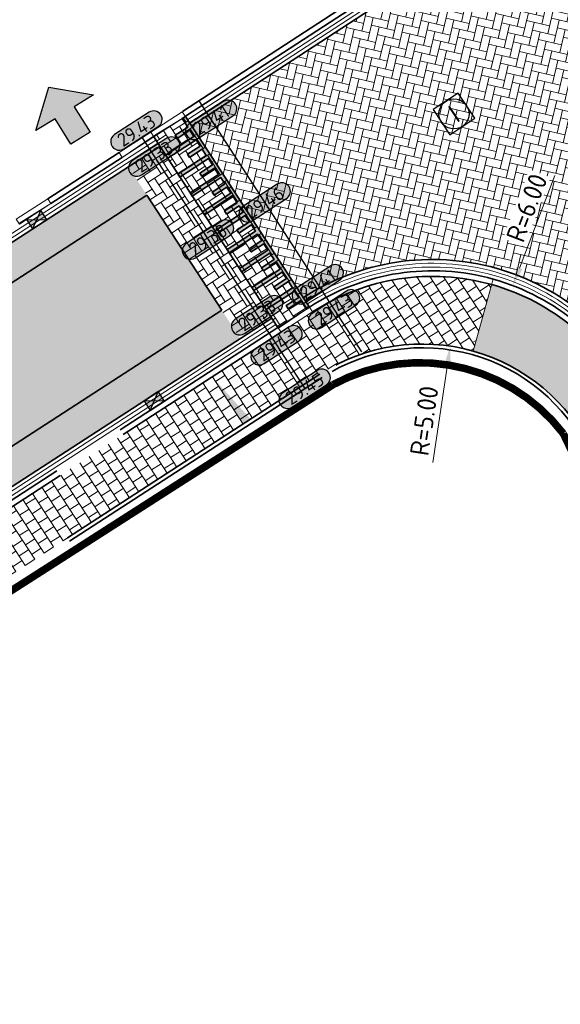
# Model space of a CAD drawing. Header units: metres. Extents: x 199937 to 201628, y 374508 to 375260.
# Tile 47 of 183: x 201300 to 201314, y 374681 to 374707. Entities that reach past the tile are written whole.
import ezdxf
from ezdxf.enums import TextEntityAlignment as Align

# ---------------------------------------------------------------- set-up
doc = ezdxf.new("R2010")
doc.units = ezdxf.units.M
for name, pattern in [('VH-OPSLUITBAND_100X200', [16, 8, -2, 4, -2]), ('VH-OPSLUITBAND_150X250', [24, 16, -2, 4, -2]), ('VH-TROTTOIRBAND_130-150', [15, 5, -2, 2, -2, 2, -2]), ('XX-PROJECTGRENS', [18, 12, -3, 0, -3])]:
    doc.linetypes.add(name, pattern=pattern)
doc.layers.add('000___INRIT-PIJL', color=252, linetype='Continuous')
doc.layers.add('N-WE-KG-GRENS_PROJECT-G', color=7, linetype='XX-PROJECTGRENS', lineweight=35, transparency=0.45)
for name, color, linetype, lineweight in [('N-WE-OG-HOOGTELIJN-G', 7, 'Continuous', 25), ('N-WE-RI-ITR_RIOOLPUT-S', 84, 'Continuous', 25), ('N-WE-RI-KOLK-S', 7, 'Continuous', 25), ('N-WE-VH-DREMPEL-G', 30, 'Continuous', 35), ('N-WE-VH-DWARSHELLING-S', 7, 'Continuous', 25), ('N-WE-VH-GOOT-G', 170, 'Continuous', 35), ('N-WE-VH-KANTOPSLUITING_OPSLUITBAND_100X200-G', 150, 'VH-OPSLUITBAND_100X200', 35), ('N-WE-VH-KANTOPSLUITING_OPSLUITBAND_150X250-G', 150, 'VH-OPSLUITBAND_150X250', 35), ('N-WE-VH-KANTOPSLUITING_TROTTOIRBAND_130 150-G', 210, 'VH-TROTTOIRBAND_130-150', 35), ('N-WE-VH-KANTOPSLUITING_TROTTOIRBAND_130 150_250_INRITVERLOOPBAND-G', 210, 'VH-TROTTOIRBAND_130-150', 35), ('N-WE-VH-KANTOPSLUITING_TROTTOIRBAND_130 150_250_INRITVERLOOPBAND-S', 210, 'Continuous', 25), ('N-WE-VH-KANTOPSLUITING_VERLOOPBAND-S', 251, 'Continuous', 25), ('N-WE-VH-KANTVERHARDING_STREKLAAG-G', 60, 'Continuous', 18), ('N-WE-VH-VERHARDING_BETONSTRAATSTEEN-G', 252, 'Continuous', 35), ('N-WE-VH-VERHARDING_TEGEL-A', 252, 'Continuous', 18), ('N-WE-VW-MARKERING-G', 7, 'Continuous', 35), ('N-WE-VW-MARKERING-V', 7, 'Continuous', 18), ('X-XX-AL-HOOGTELABEL-S', 7, 'Continuous', 25), ('X-XX-AL-M-200', 7, 'Continuous', 18)]:
    doc.layers.add(name, color=color, linetype=linetype, lineweight=lineweight)
doc.layers.add('N-WE-VH-VERHARDING_BETONSTRAATSTEEN_HEIDE-A', color=7, linetype='Continuous', lineweight=0, true_color=0x986657)
doc.layers.add('N-WE-VH-VERHARDING_BETONSTRAATSTEEN_ROOD-A', color=7, linetype='Continuous', lineweight=0, true_color=0xa92c0a)
doc.layers.add('X-XX-AL-HULPLIJN-G', color=7, linetype='Continuous', lineweight=18, plot=False)
doc.styles.add('NLCS-ISO', font='NLCS-ISO.ttf')
doc.styles.add('NLCS-ISO-ANNOTATIEF-T18', font='NLCS-ISO.ttf', dxfattribs={"height": 1.8})
doc.styles.add('NLCS-ISO-M200-T25', font='NLCS-ISO.ttf', dxfattribs={"height": 0.5})
doc.dimstyles.new('NLCS-M200-T25-PIJL_L2_H1', dxfattribs={"dimscale": 0.2, "dimtxt": 2.5, "dimasz": 2.5, "dimexe": 2, "dimexo": 2, "dimgap": 0.7, "dimtad": 1, "dimzin": 0, "dimdsep": 46, "dimtxsty": 'NLCS-ISO-M200-T25', "dimcen": 0, "dimdle": 2, "dimclrd": 256, "dimclre": 256, "dimclrt": 256, "dimadec": 1, "dimazin": 0, "dimtfac": 1, "dimtdec": 3, "dimtofl": 0, "dimtmove": 0, "dimatfit": 3, "dimfxl": 2, "dimfxlon": 1, "dimtfillclr": 256, "dimtolj": 1, "dimtzin": 0, "dimlwd": -1, "dimlwe": -1, "dimarcsym": 0})
pattern_1 = [(121.93216256, (201274.258969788, 374684.6893853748), (-0.2892938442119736, 0.06714962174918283), [0.63, -0.21]), (31.93216256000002, (201273.902526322, 374684.4672411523), (-0.2892938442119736, 0.06714962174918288), [0.63, -0.21])]
pattern_2 = [(76.93216256, (0, 0), (-0.1570796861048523, 0.2520435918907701), [0.63, -0.21]), (346.93216256, (-0.4091232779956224, 0.09496390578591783), (-0.1570796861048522, 0.2520435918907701), [0.63, -0.21])]

# ---------------------------------------------------------------- blocks, each defined once
blk = doc.blocks.new('inrit')
h = blk.add_hatch(color=256)
h.dxf.hatch_style = 1
h.paths.add_polyline_path([(0.3000000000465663, 1), (-0.300000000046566, 1), (-0.3000000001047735, 1.799999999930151), (-0.900000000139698, 1.799999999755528), (-2.328301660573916e-10, 2.599999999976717), (0.9000000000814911, 1.799999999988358), (0.2999999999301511, 1.799999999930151)])
at = {"color": 3, "flags": 128}
blk.add_lwpolyline([(0.3000000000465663, 1), (-0.300000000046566, 1), (-0.3000000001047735, 1.799999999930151), (-0.900000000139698, 1.799999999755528), (-2.328301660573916e-10, 2.599999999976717), (0.9000000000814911, 1.799999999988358), (0.2999999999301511, 1.799999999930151), (0.3000000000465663, 1)], dxfattribs=at)
blk = doc.blocks.new('SVH-VERLOOPBAND_TROTTOIRBAND 130 150X250 HD_OPSLUITBAND 150X250 HD_L1000_RECHTS-MM')
at = {"linetype": 'Continuous', "lineweight": 0}
blk.add_lwpolyline([(0, 0), (1000, 1.13686837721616e-13), (1000, 150.0000000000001), (0, 150)], close=True, dxfattribs=at)
blk.add_lwpolyline([(0, 20), (100, 20), (900, 1.13686837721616e-13)], dxfattribs=at)
blk = doc.blocks.new('SVH-VERLOOPBAND_TROTTOIRBAND 130 150X250 HD_OPSLUITBAND 150X250 HD_L1000_LINKS-MM')
at = {"linetype": 'Continuous', "lineweight": 0}
blk.add_lwpolyline([(0, 0), (-1000, 1.13686837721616e-13), (-1000, 150.0000000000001), (0, 150)], close=True, dxfattribs=at)
blk.add_lwpolyline([(0, 20), (-100, 20), (-900, 1.13686837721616e-13)], dxfattribs=at)
blk = doc.blocks.new('*U283')
h = blk.add_hatch(color=253)
h.dxf.hatch_style = 1
edge = h.paths.add_edge_path()
edge.add_line((2.726055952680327, 1.132202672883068), (-2.726055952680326, 1.132202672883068))
edge.add_arc((-2.726055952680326, 0), 1.132202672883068, 90, 270)
edge.add_line((-2.726055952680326, -1.132202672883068), (2.726055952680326, -1.132202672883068))
edge.add_arc((2.726055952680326, 3.697785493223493e-32), 1.132202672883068, 270, 450)
blk.add_lwpolyline([(2.726055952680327, 1.132202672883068), (-2.726055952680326, 1.132202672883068, 0.9999999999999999), (-2.726055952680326, -1.132202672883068), (2.726055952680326, -1.132202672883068, 0.9999999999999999)], format="xyb", close=True)
at = {"style": 'NLCS-ISO-ANNOTATIEF-T18'}
blk.add_attdef('HGT', text='', height=1.8, dxfattribs=at).set_placement((-0.002853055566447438, -0.0004570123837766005), align=Align.MIDDLE_CENTER)
blk = doc.blocks.new('SVH-TROTTOIRBAND INRITVERLOOPBAND_130 150X250_LINKS_L1000_HD-MM')
at = {"linetype": 'Continuous', "lineweight": 0}
blk.add_line((0, 20), (1000, 1.13686837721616e-13), dxfattribs=at)
blk.add_lwpolyline([(0, 0), (1000, 1.13686837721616e-13), (1000, 150.0000000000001), (0, 150)], close=True, dxfattribs=at)
blk = doc.blocks.new('SVH-TROTTOIRBAND INRITVERLOOPBAND_130 150X250_RECHTS_L1000_HD-MM')
at = {"linetype": 'Continuous', "lineweight": 0}
blk.add_line((0, 20), (-1000, 1.13686837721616e-13), dxfattribs=at)
blk.add_lwpolyline([(0, 0), (-1000, 1.13686837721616e-13), (-1000, 150.0000000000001), (0, 150)], close=True, dxfattribs=at)
blk = doc.blocks.new('*U355')
blk.add_solid([(0, 0), (2.723104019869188, 0.25), (5.446208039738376, 0)])
blk = doc.blocks.new('*U358')
blk.add_solid([(3, 0), (3, 0.25), (1.499999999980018, 0)])
blk = doc.blocks.new('SRI-PUT_INSPECTIE-SO')
at = {"lineweight": -3, "flags": 128}
blk.add_lwpolyline([(-1.999999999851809, -2.000000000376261), (2.000000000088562, -2.000000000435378), (2.000000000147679, 1.999999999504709), (-2.00000000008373, 1.999999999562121)], close=True, dxfattribs=at)
at = {"lineweight": -3, "ltscale": 1.5}
blk.add_circle((0, -7.105427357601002e-14), 1.999999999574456, dxfattribs=at)
at = {"ltscale": 0.1, "style": 'NLCS-ISO'}
blk.add_text('I', height=2.5, dxfattribs=at).set_placement((-0.002795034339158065, -0.007140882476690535), align=Align.MIDDLE_CENTER)
blk = doc.blocks.new('*D481')
at = {"layer": 'Defpoints', "color": 0, "transparency": 16777216}
for p in [(201311.2712601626, 374698.7197231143), (201310.5273890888, 374693.7753671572)]:
    blk.add_point(p, dxfattribs=at)
at = {"layer": 'X-XX-AL-M-200', "transparency": 16777216}
blk.add_line((201310.8055968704, 374695.6245562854), (201311.1968730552, 374698.2252875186), dxfattribs=at)
blk.add_solid([(201311.1144671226, 374698.2376853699), (201311.2792789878, 374698.2128896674), (201311.2712601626, 374698.7197231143)], dxfattribs=at)
at = {"layer": 'X-XX-AL-M-200', "transparency": 16777216, "insert": (201310.5783816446, 374696.7357260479), "char_height": 0.5, "attachment_point": 5, "rotation": 81.44410280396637, "style": 'NLCS-ISO-M200-T25', "bg_fill": 3, "box_fill_scale": 1.1, "bg_fill_color": 256, "bg_fill_true_color": 13158600, "bg_fill_transparency": 0}
blk.add_mtext('\\A1;R=5.00', dxfattribs=at)
blk = doc.blocks.new('*D482')
at = {"layer": 'Defpoints', "color": 0, "transparency": 16777216}
for p in [(201312.9335013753, 374700.3272017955), (201310.792925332, 374694.7220303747)]:
    blk.add_point(p, dxfattribs=at)
at = {"layer": 'X-XX-AL-M-200', "transparency": 16777216}
blk.add_line((201314.0501683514, 374703.251232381), (201313.1118826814, 374700.7942993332), dxfattribs=at)
blk.add_solid([(201313.0340330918, 374700.8240295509), (201313.189732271, 374700.7645691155), (201312.9335013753, 374700.3272017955)], dxfattribs=at)
at = {"layer": 'X-XX-AL-M-200', "transparency": 16777216, "insert": (201313.3058800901, 374702.3954520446), "char_height": 0.5, "attachment_point": 5, "rotation": 69.09849045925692, "style": 'NLCS-ISO-M200-T25', "bg_fill": 3, "box_fill_scale": 1.1, "bg_fill_color": 256, "bg_fill_true_color": 13158600, "bg_fill_transparency": 0}
blk.add_mtext('\\A1;R=6.00', dxfattribs=at)
blk = doc.blocks.new('N-SRI-KOLK_STRAAT_450X300-SO')
h = blk.add_hatch(color=256)
h.dxf.hatch_style = 1
h.paths.add_polyline_path([(-7.127631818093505e-14, 0.7499999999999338), (-1.125000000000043, 1.49999999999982), (-1.125000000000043, 4.75175454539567e-14)])
h.paths.add_polyline_path([(1.1249999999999, 4.75175454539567e-14), (1.1249999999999, 1.49999999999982), (-7.122080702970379e-14, 0.7499999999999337)])
for p, q in [((-1.125000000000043, 4.75175454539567e-14), (1.1249999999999, 1.49999999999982)), ((1.1249999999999, 4.75175454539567e-14), (-1.125000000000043, 1.49999999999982))]:
    blk.add_line(p, q)
at = {"flags": 128}
blk.add_lwpolyline([(-1.125000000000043, 4.75175454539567e-14), (1.1249999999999, 4.75175454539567e-14), (1.1249999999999, 1.49999999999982), (-1.125000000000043, 1.49999999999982)], close=True, dxfattribs=at)

msp = doc.modelspace()

# ---------------------------------------------------------------- hatches: boundary and pattern name
at = {"layer": 'N-WE-VH-VERHARDING_BETONSTRAATSTEEN_HEIDE-A', "true_color": 0x986657}
h = msp.add_hatch(dxfattribs=at)
h.set_pattern_fill('AVH-HEI_BSS_KEIFRMT_KEPER-SO', color=25, scale=2, angle=122.94706743, pattern_type=2)
h.set_pattern_definition([(122.94706743, (201302.7157701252, 374703.4846238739), (-0.2904378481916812, 0.06201496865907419), [0.6299999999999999, -0.21]), (32.94706743, (201302.3633173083, 374703.2562009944), (-0.2904378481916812, 0.06201496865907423), [0.63, -0.21])])
h.paths.add_polyline_path([(201303.5549454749, 374704.0284891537), (201302.7157701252, 374703.4846238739), (201305.6876854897, 374698.9207394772), (201306.5268608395, 374699.464604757)])
h = msp.add_hatch(dxfattribs=at)
h.set_pattern_fill('AVH-HEI_BSS_KEIFRMT_KEPER-SO', color=25, scale=2, angle=121.93216256, pattern_type=2)
h.set_pattern_definition(pattern_1)
h.paths.add_polyline_path([(201303.2068868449, 374702.7304301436), (201303.1945860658, 374702.7493200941), (201302.7157701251, 374703.4846238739), (201286.2558043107, 374692.8170036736, -0.01523207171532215), (201273.825221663, 374685.4779680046), (201274.258969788, 374684.6893853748, 0.01523739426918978), (201286.7410409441, 374692.0589990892)])
h = msp.add_hatch(dxfattribs=at)
h.set_pattern_fill('AVH-HEI_BSS_KEIFRMT_KEPER-SO', color=25, scale=2, angle=121.93216256, pattern_type=2)
h.set_pattern_definition(pattern_1)
h.paths.add_polyline_path([(201305.6876854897, 374698.9207394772), (201305.1965687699, 374699.6749332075), (201288.7069821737, 374688.988115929, -0.01525865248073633), (201276.0162318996, 374681.494567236), (201276.4499800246, 374680.7059846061, 0.01526382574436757), (201289.1922588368, 374688.2301372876)])
at = {"layer": 'N-WE-VH-VERHARDING_BETONSTRAATSTEEN_ROOD-A'}
h = msp.add_hatch(dxfattribs=at)
h.set_pattern_fill('AVH-ROO_BSS_KEIFRMT_KEPER-SO', color=36, scale=2, angle=76.93216256, pattern_type=2)
h.set_pattern_definition(pattern_2)
edge = h.paths.add_edge_path()
edge.add_line((201322.5864967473, 374709.9152903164), (201319.6141280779, 374714.4833148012))
edge.add_line((201319.6141280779, 374714.4833148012), (201304.3941208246, 374704.5723544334))
edge.add_line((201304.3941208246, 374704.5723544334), (201307.3665825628, 374700.0088241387))
edge.add_arc((201310.792925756, 374694.722031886), 6.29999999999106, 25.715629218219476, 122.94706743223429, ccw=False)
edge.add_line((201316.4689655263, 374697.4556325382), (201321.3562370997, 374699.8093596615))
edge.add_line((201321.3562370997, 374699.8093596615), (201320.3482519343, 374701.9023368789))
edge.add_arc((201326.0242917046, 374704.6359375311), 6.299999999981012, 123.0712636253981, 205.7156292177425, ccw=False)
h = msp.add_hatch(dxfattribs=at)
h.set_pattern_fill('AVH-ROO_BSS_KEIFRMT_KEPER-SO', color=36, scale=2, angle=122.95, pattern_type=2)
h.set_pattern_definition([(122.95, (201109.114271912, 374903.0265801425), (-0.2904410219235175, 0.06200010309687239), [0.6299999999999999, -0.21]), (32.95000000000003, (201108.7618307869, 374902.7981392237), (-0.2904410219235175, 0.06200010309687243), [0.63, -0.21])])
h.paths.add_polyline_path([(201306.6905664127, 374699.2132068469), (201307.5297417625, 374699.7570721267), (201304.230413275, 374704.8237510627), (201303.3912399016, 374704.2798870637)])
h = msp.add_hatch(dxfattribs=at)
h.set_pattern_fill('AVH-ROO_BSS_KEIFRMT_KEPER-SO', color=36, scale=2, angle=76.93216256, pattern_type=2)
h.set_pattern_definition(pattern_2)
h.paths.add_polyline_path([(201305.1965687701, 374699.6749332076), (201305.159048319, 374699.7325522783), (201303.2068868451, 374702.7304301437), (201286.7410409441, 374692.0589990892, -0.01523739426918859), (201274.258969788, 374684.6893853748), (201276.0162318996, 374681.494567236, 0.01525865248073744), (201288.7069821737, 374688.988115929)])
at = {"layer": 'N-WE-VH-VERHARDING_TEGEL-A'}
h = msp.add_hatch(dxfattribs=at)
h.set_pattern_fill('AVH-TEGEL_300X300_HALFST-SO', color=256, angle=32.94706743, pattern_type=2)
h.set_pattern_definition([(32.94706743, (201296.6393667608, 374692.5203280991), (0.17017241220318, 0.2890352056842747), [0.3, -0.3]), (122.94706743, (201296.6393667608, 374692.5203280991), (-0.2517520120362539, -0.1631591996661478), [])])
edge = h.paths.add_edge_path()
edge.add_arc((201310.5273890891, 374693.7753671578), 4.99999999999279, 74.33134832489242, 122.94706743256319, ccw=False)
edge.add_line((201311.8777575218, 374698.5895654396), (201312.3728568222, 374700.3546438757))
edge.add_arc((201310.792925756, 374694.7220318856), 5.850000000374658, 74.3313483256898, 122.9470904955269)
edge.add_line((201307.611319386, 374699.6311948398), (201306.7721460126, 374699.0873308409))
edge.add_line((201306.7721460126, 374699.0873308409), (201296.6393667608, 374692.5203280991))
edge.add_line((201296.6393667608, 374692.5203280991), (201297.4551627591, 374691.261568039))
edge.add_line((201297.4551627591, 374691.261568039), (201307.8080690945, 374697.971234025))
h = msp.add_hatch(dxfattribs=at)
h.set_pattern_fill('AVH-TEGEL_300X300_HALFST-SO', color=256, scale=5, angle=115.71562922, pattern_type=2)
h.set_pattern_definition([(115.71562922, (0, 0), (-0.2653152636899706, 0.205201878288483), [0.3, -0.3]), (205.71562922, (0, 0), (0.1301714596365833, -0.2702876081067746), [])])
h.paths.add_polyline_path([(201354.8322408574, 374616.7611549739), (201353.4808028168, 374616.1102976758), (201355.4795011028, 374611.9602068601), (201356.8309391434, 374612.6110641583)])
h.paths.add_polyline_path([(201351.0951649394, 374624.5208076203), (201349.7437268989, 374623.869950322), (201350.3973504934, 374622.5127683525), (201351.7487885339, 374623.1636256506)])
h.paths.add_polyline_path([(201344.5451810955, 374638.12117341), (201343.193743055, 374637.4703161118), (201347.6993736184, 374628.1148390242), (201349.050811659, 374628.7656963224)])
h.paths.add_polyline_path([(201336.7494212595, 374654.3082645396), (201335.397983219, 374653.6574072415), (201340.1390830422, 374643.8130025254), (201341.4905210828, 374644.4638598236)])
h.paths.add_polyline_path([(201329.1116198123, 374670.1673713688), (201327.7601817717, 374669.5165140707), (201332.3173745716, 374660.0539733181), (201333.6688126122, 374660.7048306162)])
h.paths.add_polyline_path([(201320.8194193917, 374687.3852701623), (201319.4679813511, 374686.7344128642), (201325.6133598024, 374673.9741684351), (201326.964797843, 374674.6250257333)])
edge = h.paths.add_edge_path()
edge.add_line((201317.1872300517, 374691.4701576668), (201318.5386680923, 374692.1210149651))
edge.add_line((201318.5386680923, 374692.1210149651), (201316.0635341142, 374697.2603753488))
edge.add_arc((201310.7929257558, 374694.7220318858), 5.850000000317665, 25.71562921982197, 74.33134832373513)
edge.add_line((201312.3728568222, 374700.3546438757), (201311.8777575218, 374698.5895654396))
edge.add_arc((201310.5273890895, 374693.7753671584), 4.999999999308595, 25.715629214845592, 74.33134832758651, ccw=False)
edge.add_line((201315.0321825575, 374695.944891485), (201317.1872300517, 374691.4701576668))
at = {"layer": 'N-WE-VW-MARKERING-V'}
h = msp.add_hatch(color=256, dxfattribs=at)
h.dxf.hatch_style = 1
h.paths.add_polyline_path([(201304.2304152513, 374704.8237523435), (201304.1464959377, 374704.7693646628), (201304.2956535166, 374704.5403115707), (201303.9604570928, 374704.3220379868), (201304.0150254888, 374704.2382388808), (201304.3502219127, 374704.4565124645), (201304.4593587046, 374704.2889142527), (201303.7051667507, 374703.7977986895), (201303.7597351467, 374703.7139995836), (201304.5139271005, 374704.2051151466), (201304.6230638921, 374704.0375169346), (201304.2878674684, 374703.8192433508), (201304.3424358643, 374703.7354442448), (201304.6776322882, 374703.9537178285), (201304.7867690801, 374703.7861196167), (201304.0325771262, 374703.2950040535), (201304.0871455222, 374703.2112049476), (201304.841337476, 374703.7023205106), (201304.9504742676, 374703.5347222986), (201304.6152778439, 374703.3164487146), (201304.6698462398, 374703.2326496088), (201305.0050426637, 374703.4509231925), (201305.1141794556, 374703.2833249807), (201304.3599875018, 374702.7922094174), (201304.4145558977, 374702.7084103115), (201305.1687478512, 374703.1995258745), (201305.2778846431, 374703.0319276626), (201304.9426882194, 374702.8136540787), (201304.9972566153, 374702.7298549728), (201305.3324530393, 374702.9481285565), (201305.4415898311, 374702.7805303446), (201304.6873978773, 374702.2894147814), (201304.741966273, 374702.2056156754), (201305.4961582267, 374702.6967312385), (201305.6052950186, 374702.5291330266), (201305.2700985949, 374702.310859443), (201305.3246669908, 374702.227060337), (201305.6598634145, 374702.4453339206), (201305.7690002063, 374702.2777357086), (201305.0148082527, 374701.7866201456), (201305.0693766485, 374701.7028210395), (201305.8235686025, 374702.1939366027), (201305.932705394, 374702.0263383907), (201305.5975089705, 374701.808064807), (201305.6520773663, 374701.724265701), (201305.9872737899, 374701.9425392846), (201306.0964105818, 374701.7749410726), (201305.3422186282, 374701.2838255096), (201305.3967870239, 374701.2000264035), (201306.1509789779, 374701.6911419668), (201306.26011577, 374701.5235437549), (201305.9249193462, 374701.3052701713), (201305.979487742, 374701.2214710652), (201306.3146841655, 374701.4397446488), (201306.4238209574, 374701.2721464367), (201305.6696290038, 374700.7810308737), (201305.7241973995, 374700.6972317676), (201306.4783893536, 374701.1883473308), (201306.5875261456, 374701.0207491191), (201306.2523297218, 374700.8024755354), (201306.3068981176, 374700.7186764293), (201306.6420945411, 374700.9369500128), (201306.7512313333, 374700.769351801), (201305.9970393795, 374700.2782362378), (201306.0516077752, 374700.1944371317), (201306.8057997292, 374700.6855526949), (201306.9149365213, 374700.5179544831), (201306.5797400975, 374700.2996808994), (201306.6343084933, 374700.2158817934), (201306.9695049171, 374700.4341553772), (201307.078641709, 374700.2665571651), (201306.3244497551, 374699.7754416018), (201306.3790181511, 374699.6916424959), (201307.1332101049, 374700.182758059), (201307.2423468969, 374700.0151598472), (201306.9071504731, 374699.7968862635), (201306.961718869, 374699.7130871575), (201307.2969152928, 374699.9313607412), (201307.4458224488, 374699.7026844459), (201307.5297417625, 374699.7570721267)])

# ---------------------------------------------------------------- linework, layer by layer
at = {"layer": 'N-WE-KG-GRENS_PROJECT-G', "const_width": 0.2}
msp.add_lwpolyline([(201402.4598047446, 374767.3407086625), (201365.1921875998, 374735.9809668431, -0.05789403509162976), (201347.9466027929, 374723.3437647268), (201324.5626206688, 374708.137102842, 0.2931841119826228), (201322.8609749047, 374702.4301724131), (201355.0365762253, 374635.5525639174), (201353.4536982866, 374634.7321157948), (201363.0701650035, 374614.9058386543), (201355.0168058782, 374611.3113922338), (201314.2756100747, 374696.3953897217, 0.3688230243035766), (201308.1539999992, 374697.6950000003), (201289.9872137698, 374686.0641628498, -0.03908610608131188)], format="xyb", dxfattribs=at)
at = {"layer": 'N-WE-OG-HOOGTELIJN-G'}
for points in [[(201304.5879580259, 374705.2351748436), (201308.9125787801, 374698.5688497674)], [(201303.0778812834, 374704.2555482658), (201307.4025020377, 374697.5892231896)]]:
    msp.add_lwpolyline(points, dxfattribs=at)
at = {"layer": 'N-WE-VH-DREMPEL-G'}
for points in [[(201307.5297417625, 374699.7570721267), (201304.2304152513, 374704.8237523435)], [(201306.6917507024, 374699.2113881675), (201303.3912399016, 374704.2798870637)]]:
    msp.add_lwpolyline(points, dxfattribs=at)
at = {"layer": 'N-WE-VH-GOOT-G'}
for points in [[(201304.4012111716, 374704.5769504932), (201319.6141280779, 374714.4833148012)], [(201304.4006651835, 374704.5765957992), (201304.3941208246, 374704.5723544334)]]:
    msp.add_lwpolyline(points, dxfattribs=at)
for points in [[(201303.5549454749, 374704.0284891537), (201286.2558043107, 374692.8170036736, -0.03047146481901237), (201260.9706419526, 374678.9092934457), (201244.3817144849, 374671.318970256)], [(201316.4689655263, 374697.4556325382, 0.4516824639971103), (201307.3665825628, 374700.0088241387), (201307.3660361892, 374700.0084700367)], [(201306.5268608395, 374699.464604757), (201289.1922588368, 374688.2301372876, -0.03053950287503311), (201263.268222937, 374673.9713272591), (201246.6477109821, 374666.3665524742)]]:
    msp.add_lwpolyline(points, format="xyb", dxfattribs=at)
at = {"layer": 'N-WE-VH-KANTOPSLUITING_OPSLUITBAND_100X200-G'}
msp.add_lwpolyline([(201304.2375059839, 374704.8283478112), (201319.4504228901, 374714.7347121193)], dxfattribs=at)
for points in [[(201355.4795011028, 374611.9602068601), (201315.0321825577, 374695.944891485, 0.4516824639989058), (201307.8080690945, 374697.971234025), (201290.2437182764, 374686.5878675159, -0.03056330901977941), (201264.0907791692, 374672.2032623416), (201239.3376742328, 374660.8773905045), (201232.8997060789, 374657.9787498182), (201208.0687749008, 374646.6675157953, 0.01068873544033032), (201190.6051295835, 374638.3081030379, -0.006431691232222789), (201179.8700321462, 374632.9417881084, -0.02007967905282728), (201154.624108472, 374622.0905357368, -0.01150386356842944), (201140.6348303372, 374617.4388262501), (201135.7915072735, 374615.8914530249, 0.01824748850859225), (201134.4044826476, 374615.402205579, 0.3386517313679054), (201130.6423225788, 374609.1563250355), (201130.9969871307, 374605.9719296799)], [(201355.3894052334, 374611.9168163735), (201314.9420866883, 374695.9015009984, 0.4516824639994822), (201307.8624554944, 374697.8873166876), (201290.2976402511, 374686.5036491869, -0.03056452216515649), (201264.1329603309, 374672.1125917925), (201239.3790054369, 374660.7863310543), (201232.9409609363, 374657.8876559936), (201208.1101212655, 374646.576463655, 0.01068856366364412), (201190.6506074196, 374638.2190415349, -0.006431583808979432), (201179.9133844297, 374632.851673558, -0.02008064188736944), (201154.6588610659, 374621.996762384, -0.01150427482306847), (201140.6647288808, 374617.3433988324), (201135.8216246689, 374615.7960955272, 0.01825161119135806), (201134.4411654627, 374615.3091767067, 0.3386517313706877), (201130.7417080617, 374609.1673941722), (201131.0963726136, 374605.9829988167)]]:
    msp.add_lwpolyline(points, format="xyb", dxfattribs=at)
at = {"layer": 'N-WE-VH-KANTOPSLUITING_OPSLUITBAND_150X250-G'}
msp.add_lwpolyline([(201304.15565339, 374704.9540464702), (201319.3685702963, 374714.8604107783)], dxfattribs=at)
at = {"layer": 'N-WE-VH-KANTOPSLUITING_OPSLUITBAND_150X250-G', "linetype": 'Continuous'}
for points in [[(201316.1986779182, 374697.3254610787, 0.4516824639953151), (201307.5297397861, 374699.7570708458)], [(201316.0635341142, 374697.2603753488, 0.4516824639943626), (201307.6113213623, 374699.6311961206)]]:
    msp.add_lwpolyline(points, format="xyb", dxfattribs=at)
at = {"layer": 'N-WE-VH-KANTOPSLUITING_TROTTOIRBAND_130 150-G'}
for points in [[(201306.6905664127, 374699.2132068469), (201296.5577871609, 374692.6462041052)], [(201306.7721460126, 374699.0873308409), (201296.6393667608, 374692.5203280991)]]:
    msp.add_lwpolyline(points, dxfattribs=at)
at = {"layer": 'N-WE-VH-KANTOPSLUITING_TROTTOIRBAND_130 150_250_INRITVERLOOPBAND-G'}
for points in [[(201302.4700718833, 374703.8621081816), (201300.5752696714, 374702.6336183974)], [(201302.5518492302, 374703.7363605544), (201300.6568426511, 374702.5077526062)]]:
    msp.add_lwpolyline(points, dxfattribs=at)
at = {"layer": 'N-WE-VH-KANTVERHARDING_STREKLAAG-G'}
for points in [[(201304.2920743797, 374704.7445487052), (201319.504991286, 374714.6509130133)], [(201304.3466427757, 374704.6607495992), (201319.5595596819, 374714.5671139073)], [(201304.2918923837, 374704.7444304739), (201304.2849837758, 374704.7399530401)], [(201304.3462787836, 374704.6605131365), (201304.3395523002, 374704.6561537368)]]:
    msp.add_lwpolyline(points, dxfattribs=at)
for points in [[(201303.445808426, 374704.1960877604), (201286.1479750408, 374692.9854498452, -0.03046892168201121), (201260.8862614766, 374679.090626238), (201244.2985007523, 374671.5008368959)], [(201303.5003769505, 374704.1122884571), (201286.201889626, 374692.9012267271, -0.03047019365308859), (201260.9284517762, 374678.99995987), (201244.3401076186, 374671.409903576)], [(201316.3788696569, 374697.4122420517, 0.4516824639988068), (201307.4209689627, 374699.9249068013), (201307.4206047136, 374699.9246707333)], [(201316.2887737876, 374697.3688515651, 0.4516824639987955), (201307.4753553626, 374699.840989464), (201307.475173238, 374699.84087143)], [(201306.5814293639, 374699.3808054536), (201289.2461789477, 374688.1459177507, -0.03054073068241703), (201263.3104064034, 374673.8806577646), (201246.6893178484, 374666.2756191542)], [(201306.6359978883, 374699.2970061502), (201289.3000991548, 374688.0616982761, -0.03054195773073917), (201263.352589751, 374673.7899882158), (201246.7309247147, 374666.1846858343)]]:
    msp.add_lwpolyline(points, format="xyb", dxfattribs=at)
at = {"layer": 'N-WE-VH-VERHARDING_BETONSTRAATSTEEN-G'}
for points in [[(201303.206886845, 374702.7304301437), (201286.7410409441, 374692.0589990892, -0.03048286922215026), (201261.3503480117, 374678.0932930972), (201245.665509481, 374670.9166390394)], [(201305.1965687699, 374699.6749332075), (201288.7069821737, 374688.988115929, -0.03052841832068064), (201262.8885663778, 374674.7873502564), (201247.182582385, 374667.6010210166)]]:
    msp.add_lwpolyline(points, format="xyb", dxfattribs=at)
msp.add_lwpolyline([(201305.1965687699, 374699.6749332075), (201303.206886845, 374702.7304301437)], dxfattribs=at)
at = {"layer": 'N-WE-VW-MARKERING-G'}
msp.add_lwpolyline([(201304.1464959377, 374704.7693646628), (201304.2956535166, 374704.5403115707), (201303.9604570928, 374704.3220379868), (201304.0150254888, 374704.2382388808), (201304.3502219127, 374704.4565124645), (201304.4593587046, 374704.2889142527), (201303.7051667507, 374703.7977986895), (201303.7597351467, 374703.7139995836), (201304.5139271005, 374704.2051151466), (201304.6230638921, 374704.0375169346), (201304.2878674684, 374703.8192433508), (201304.3424358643, 374703.7354442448), (201304.6776322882, 374703.9537178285), (201304.7867690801, 374703.7861196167), (201304.0325771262, 374703.2950040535), (201304.0871455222, 374703.2112049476), (201304.841337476, 374703.7023205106), (201304.9504742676, 374703.5347222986), (201304.6152778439, 374703.3164487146), (201304.6698462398, 374703.2326496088), (201305.0050426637, 374703.4509231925), (201305.1141794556, 374703.2833249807), (201304.3599875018, 374702.7922094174), (201304.4145558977, 374702.7084103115), (201305.1687478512, 374703.1995258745), (201305.2778846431, 374703.0319276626), (201304.9426882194, 374702.8136540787), (201304.9972566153, 374702.7298549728), (201305.3324530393, 374702.9481285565), (201305.4415898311, 374702.7805303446), (201304.6873978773, 374702.2894147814), (201304.741966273, 374702.2056156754), (201305.4961582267, 374702.6967312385), (201305.6052950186, 374702.5291330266), (201305.2700985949, 374702.310859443), (201305.3246669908, 374702.227060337), (201305.6598634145, 374702.4453339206), (201305.7690002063, 374702.2777357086), (201305.0148082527, 374701.7866201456), (201305.0693766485, 374701.7028210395), (201305.8235686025, 374702.1939366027), (201305.932705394, 374702.0263383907), (201305.5975089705, 374701.808064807), (201305.6520773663, 374701.724265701), (201305.9872737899, 374701.9425392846), (201306.0964105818, 374701.7749410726), (201305.3422186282, 374701.2838255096), (201305.3967870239, 374701.2000264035), (201306.1509789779, 374701.6911419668), (201306.26011577, 374701.5235437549), (201305.9249193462, 374701.3052701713), (201305.979487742, 374701.2214710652), (201306.3146841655, 374701.4397446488), (201306.4238209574, 374701.2721464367), (201305.6696290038, 374700.7810308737), (201305.7241973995, 374700.6972317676), (201306.4783893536, 374701.1883473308), (201306.5875261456, 374701.0207491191), (201306.2523297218, 374700.8024755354), (201306.3068981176, 374700.7186764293), (201306.6420945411, 374700.9369500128), (201306.7512313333, 374700.769351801), (201305.9970393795, 374700.2782362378), (201306.0516077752, 374700.1944371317), (201306.8057997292, 374700.6855526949), (201306.9149365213, 374700.5179544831), (201306.5797400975, 374700.2996808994), (201306.6343084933, 374700.2158817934), (201306.9695049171, 374700.4341553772), (201307.078641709, 374700.2665571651), (201306.3244497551, 374699.7754416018), (201306.3790181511, 374699.6916424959), (201307.1332101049, 374700.182758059), (201307.2423468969, 374700.0151598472), (201306.9071504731, 374699.7968862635), (201306.961718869, 374699.7130871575), (201307.2969152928, 374699.9313607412), (201307.4458224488, 374699.7026844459), (201307.5297417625, 374699.7570721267), (201304.2304152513, 374704.8237523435)], close=True, dxfattribs=at)
at = {"layer": 'X-XX-AL-HULPLIJN-G'}
msp.add_lwpolyline([(201311.8777575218, 374698.5895654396), (201312.4133678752, 374700.4990698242)], dxfattribs=at)

# ---------------------------------------------------------------- block references
at = {"layer": '000___INRIT-PIJL', "rotation": 31.8988294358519}
msp.add_blockref('inrit', (201301.973262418, 374703.3947366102, 29.35918359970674), dxfattribs=at)
at = {"layer": 'N-WE-RI-ITR_RIOOLPUT-S', "xscale": 0.2, "yscale": 0.2, "zscale": 0.2, "rotation": 33.52705478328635}
msp.add_blockref('SRI-PUT_INSPECTIE-SO', (201311.3691554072, 374704.8924013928), dxfattribs=at)
at = {"layer": 'N-WE-RI-KOLK-S', "xscale": 0.2, "yscale": 0.2, "zscale": 0.2}
for p, rotation in [((201300.1958487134, 374702.2089847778), 212.9486150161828), ((201303.4841702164, 374697.1351577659), 32.94706743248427)]:
    msp.add_blockref('N-SRI-KOLK_STRAAT_450X300-SO', p, dxfattribs=dict(at, rotation=rotation))
at = {"layer": 'N-WE-VH-DWARSHELLING-S'}
for name, p, rotation in [('*U355', (201301.7363936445, 374702.8498949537), 302.9470674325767), ('*U358', (201304.1273329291, 374699.1607142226), 302.9470674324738)]:
    msp.add_blockref(name, p, dxfattribs=dict(at, rotation=rotation))
at = {"layer": 'N-WE-VH-KANTOPSLUITING_TROTTOIRBAND_130 150_250_INRITVERLOOPBAND-S', "xscale": 0.001, "yscale": 0.001, "zscale": 0.001}
for name, p, rotation in [('SVH-TROTTOIRBAND INRITVERLOOPBAND_130 150X250_RECHTS_L1000_HD-MM', (201303.3901666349, 374704.2815430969), 33.03713737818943), ('SVH-TROTTOIRBAND INRITVERLOOPBAND_130 150X250_LINKS_L1000_HD-MM', (201299.8176692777, 374701.9638886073), 32.94706743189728)]:
    msp.add_blockref(name, p, dxfattribs=dict(at, rotation=rotation))
at = {"layer": 'N-WE-VH-KANTOPSLUITING_VERLOOPBAND-S', "xscale": 0.001, "yscale": 0.001, "zscale": 0.001}
for name, p, rotation in [('SVH-VERLOOPBAND_TROTTOIRBAND 130 150X250 HD_OPSLUITBAND 150X250 HD_L1000_RECHTS-MM', (201303.3912399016, 374704.2798870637), 32.94706743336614), ('SVH-VERLOOPBAND_TROTTOIRBAND 130 150X250 HD_OPSLUITBAND 150X250 HD_L1000_LINKS-MM', (201306.6905664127, 374699.2132068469), 212.9470674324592)]:
    msp.add_blockref(name, p, dxfattribs=dict(at, rotation=rotation))
at = {"layer": 'X-XX-AL-HOOGTELABEL-S', "xscale": 0.2, "yscale": 0.2, "zscale": 0.2, "rotation": 32.97253745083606}
for p, values in [((201304.913682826, 374704.7330759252), {'HGT': '29.41'}), ((201302.9296273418, 374704.4486918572), {'HGT': '29.43'}), ((201303.4020923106, 374703.7557828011), {'HGT': '29.33'}), ((201306.3379355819, 374702.5376159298), {'HGT': '29.46'}), ((201304.8328152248, 374701.550349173), {'HGT': '29.38'}), ((201307.7494189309, 374700.3618397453), {'HGT': '29.41'}), ((201306.137186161, 374699.5396848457), {'HGT': '29.33'}), ((201308.1806036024, 374699.6971763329), {'HGT': '29.43'}), ((201306.6549600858, 374698.7415456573), {'HGT': '29.43'}), ((201307.3995377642, 374697.5873020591), {'HGT': '29.45'})]:
    msp.add_blockref('*U283', p, dxfattribs=at).add_auto_attribs(values)

# ---------------------------------------------------------------- next in the draw order: dimensions: what is measured, and where the dimension line sits
at = {"layer": 'X-XX-AL-M-200'}
dim = msp.add_radius_dim(center=(201310.5273890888, 374693.7753671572), mpoint=(201311.2712601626, 374698.7197231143), dimstyle='NLCS-M200-T25-PIJL_L2_H1', override={"dimpost": 'R=<>', "dimtfill": 1}, dxfattribs=at)
dim.commit()
dim.dimension.update_dxf_attribs({"geometry": '*D481', "text_midpoint": (201310.9640414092, 374696.6777041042), "dimtype": 164})

# ---------------------------------------------------------------- next in the draw order: dimensions: what is measured, and where the dimension line sits
dim = msp.add_radius_dim(center=(201310.792925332, 374694.7220303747), mpoint=(201312.9335013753, 374700.3272017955), dimstyle='NLCS-M200-T25-PIJL_L2_H1', override={"dimpost": 'R=<>', "dimtfill": 1}, dxfattribs=at)
dim.commit()
dim.dimension.update_dxf_attribs({"geometry": '*D482', "text_midpoint": (201313.3058800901, 374702.3954520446)})

doc.saveas('drawing.dxf')
